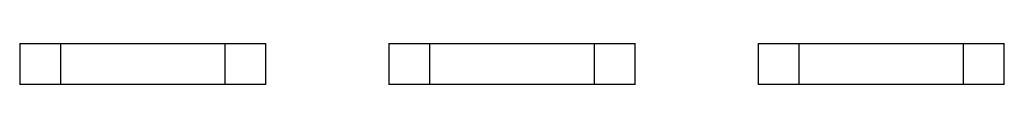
# Model space of a CAD drawing. Header units: millimetres. Extents: x 35 to 275, y 209 to 219.
import ezdxf

# ---------------------------------------------------------------- set-up
doc = ezdxf.new("R2010")
doc.units = ezdxf.units.MM
doc.header["$LTSCALE"] = 27.846429
doc.layers.get('0').update_dxf_attribs({"linetype": 'CONTINUOUS'})

msp = doc.modelspace()

# ---------------------------------------------------------------- linework, layer by layer
at = {"color": 7, "linetype": 'CONTINUOUS'}
for p, q in [((35.21, 219.12), (35.21, 209.12)), ((35.21, 219.12), (95.21, 219.12)), ((45.21, 209.12), (45.21, 219.12)), ((85.21, 219.12), (85.21, 209.12)), ((95.21, 209.12), (95.21, 219.12)), ((125.21, 219.12), (125.21, 209.12)), ((125.21, 219.12), (185.21, 219.12)), ((135.21, 209.12), (135.21, 219.12)), ((175.21, 219.12), (175.21, 209.12)), ((185.21, 209.12), (185.21, 219.12)), ((215.21, 219.12), (275.21, 219.12)), ((215.21, 219.12), (215.21, 209.12)), ((225.21, 209.12), (225.21, 219.12)), ((265.21, 219.12), (265.21, 209.12)), ((275.21, 209.12), (275.21, 219.12)), ((95.21, 209.12), (35.21, 209.12)), ((185.21, 209.12), (125.21, 209.12)), ((275.21, 209.12), (215.21, 209.12))]:
    msp.add_line(p, q, dxfattribs=at)

doc.saveas('drawing.dxf')
